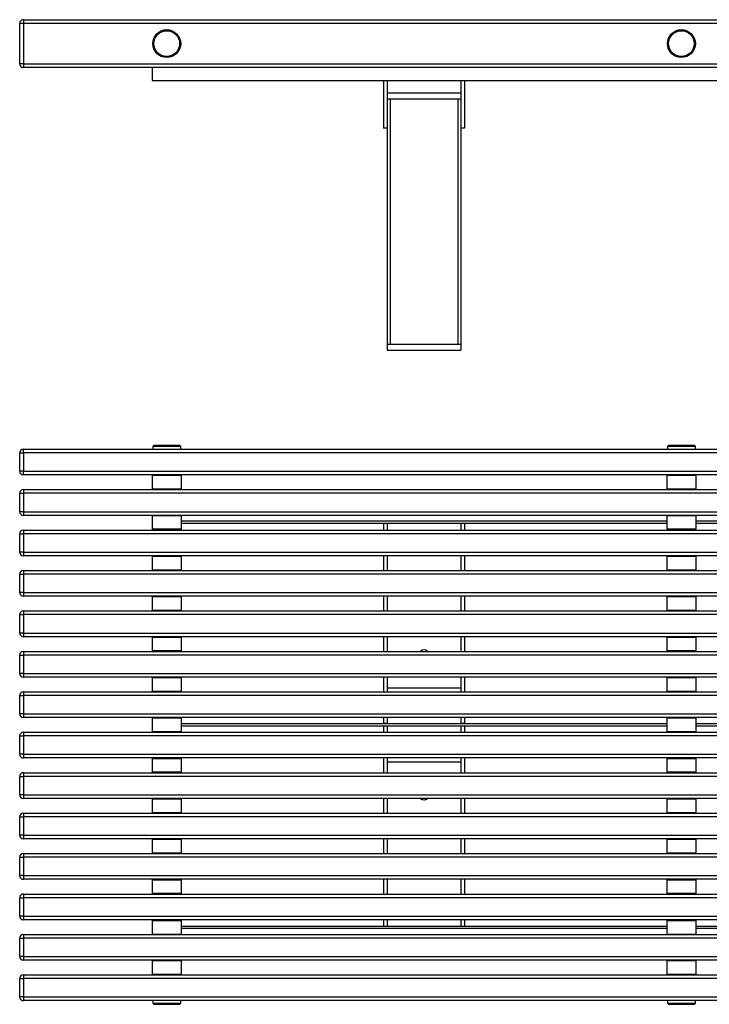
# Model space of a CAD drawing. Header units: millimetres. Extents: x 115 to 2823, y 107 to 1446.
# Tile 1 of 7: x 115 to 1053, y 107 to 1446. Entities that reach past the tile are written whole.
import ezdxf

# ---------------------------------------------------------------- set-up
doc = ezdxf.new("R2010")
doc.units = ezdxf.units.MM

msp = doc.modelspace()

# ---------------------------------------------------------------- linework, layer by layer
at = {"color": 7, "linetype": 'Continuous', "lineweight": 25}
for p, q in [((114.924, 1386.037), (114.924, 1441.037)), ((119.924, 1441.037), (114.924, 1441.037)), ((119.924, 1446.037), (1909.924, 1446.037)), ((119.924, 1446.037), (119.924, 1441.037)), ((119.924, 1441.037), (119.924, 1386.037)), ((1909.924, 1441.037), (119.924, 1441.037)), ((119.924, 1386.037), (114.924, 1386.037)), ((119.924, 1386.037), (1909.924, 1386.037)), ((119.924, 1386.037), (119.924, 1381.037)), ((1909.924, 1381.037), (119.924, 1381.037)), ((294.924, 1381.037), (294.924, 1363.537)), ((294.924, 1363.537), (1734.924, 1363.537)), ((609.924, 1363.537), (609.924, 1298.537)), ((614.924, 1363.537), (614.924, 1298.537)), ((714.924, 1363.537), (714.924, 1298.537)), ((719.924, 1363.537), (719.924, 1298.537)), ((614.924, 1346.537), (714.924, 1346.537)), ((614.924, 1338.537), (714.924, 1338.537)), ((618.924, 1338.537), (618.924, 1004.537)), ((618.924, 1338.537), (710.924, 1338.537)), ((710.924, 1338.537), (710.924, 1004.537)), ((614.924, 1298.537), (609.924, 1298.537)), ((614.924, 1298.537), (614.924, 1004.537)), ((714.924, 1298.537), (714.924, 1004.537)), ((719.924, 1298.537), (714.924, 1298.537)), ((614.924, 1004.537), (714.924, 1004.537)), ((614.924, 1004.537), (614.924, 996.537)), ((714.924, 1004.537), (714.924, 996.537)), ((614.924, 996.537), (714.924, 996.537)), ((119.924, 856.888), (119.924, 861.888)), ((119.924, 861.888), (1909.924, 861.888)), ((297.424, 866.888), (295.924, 865.388)), ((295.924, 865.388), (295.924, 861.888)), ((333.924, 865.388), (295.924, 865.388)), ((332.424, 866.888), (297.424, 866.888)), ((333.924, 865.388), (332.424, 866.888)), ((333.924, 861.888), (333.924, 865.388)), ((997.424, 866.888), (995.924, 865.388)), ((995.924, 865.388), (995.924, 861.888)), ((1033.924, 865.388), (995.924, 865.388)), ((1032.424, 866.888), (997.424, 866.888)), ((1033.924, 865.388), (1032.424, 866.888)), ((1033.924, 861.888), (1033.924, 865.388)), ((114.924, 856.888), (119.924, 856.888)), ((114.924, 831.888), (114.924, 856.888)), ((1909.924, 856.888), (119.924, 856.888)), ((119.924, 856.888), (119.924, 831.888)), ((119.924, 831.888), (114.924, 831.888)), ((119.924, 831.888), (1909.924, 831.888)), ((119.924, 826.888), (119.924, 831.888)), ((1909.924, 826.888), (119.924, 826.888)), ((295.924, 826.888), (294.924, 825.888)), ((294.924, 825.888), (294.924, 807.888)), ((334.924, 825.888), (294.924, 825.888)), ((334.924, 825.888), (333.924, 826.888)), ((334.924, 807.888), (334.924, 825.888)), ((995.924, 826.888), (994.924, 825.888)), ((994.924, 825.888), (994.924, 807.888)), ((1034.924, 825.888), (994.924, 825.888)), ((1034.924, 825.888), (1033.924, 826.888)), ((1034.924, 807.888), (1034.924, 825.888)), ((119.924, 806.888), (1909.924, 806.888)), ((119.924, 806.888), (119.924, 801.888)), ((294.924, 807.888), (295.924, 806.888)), ((294.924, 807.888), (334.924, 807.888)), ((333.924, 806.888), (334.924, 807.888)), ((994.924, 807.888), (995.924, 806.888)), ((994.924, 807.888), (1034.924, 807.888)), ((1033.924, 806.888), (1034.924, 807.888)), ((114.924, 776.888), (114.924, 801.888)), ((114.924, 801.888), (119.924, 801.888)), ((1909.924, 801.888), (119.924, 801.888)), ((119.924, 801.888), (119.924, 776.888)), ((119.924, 776.888), (114.924, 776.888)), ((119.924, 776.888), (1909.924, 776.888)), ((119.924, 776.888), (119.924, 771.888)), ((1909.924, 771.888), (119.924, 771.888)), ((295.424, 771.888), (294.924, 771.388)), ((294.924, 771.388), (294.924, 753.388)), ((334.924, 771.388), (294.924, 771.388)), ((334.924, 771.388), (334.424, 771.888)), ((334.924, 753.388), (334.924, 771.388)), ((994.924, 763.888), (334.924, 763.888)), ((995.424, 771.888), (994.924, 771.388)), ((994.924, 771.388), (994.924, 753.388)), ((1034.924, 771.388), (994.924, 771.388)), ((1034.924, 771.388), (1034.424, 771.888)), ((1034.924, 753.388), (1034.924, 771.388)), ((1694.924, 763.888), (1034.924, 763.888)), ((119.924, 751.888), (1909.924, 751.888)), ((119.924, 751.888), (119.924, 746.888)), ((294.924, 753.388), (295.924, 752.388)), ((294.924, 753.388), (334.924, 753.388)), ((333.924, 752.388), (295.924, 752.388)), ((308.924, 752.388), (308.924, 751.888)), ((320.924, 751.888), (320.924, 752.388)), ((333.924, 752.388), (334.924, 753.388)), ((994.924, 760.888), (334.924, 760.888)), ((609.924, 760.888), (609.924, 751.888)), ((614.924, 760.888), (614.924, 751.888)), ((714.924, 760.888), (714.924, 751.888)), ((719.924, 760.888), (719.924, 751.888)), ((994.924, 753.388), (995.924, 752.388)), ((994.924, 753.388), (1034.924, 753.388)), ((1033.924, 752.388), (995.924, 752.388)), ((1008.924, 752.388), (1008.924, 751.888)), ((1020.924, 751.888), (1020.924, 752.388)), ((1033.924, 752.388), (1034.924, 753.388)), ((1694.924, 760.888), (1034.924, 760.888)), ((114.924, 746.888), (119.924, 746.888)), ((114.924, 721.888), (114.924, 746.888)), ((1909.924, 746.888), (119.924, 746.888)), ((119.924, 746.888), (119.924, 721.888)), ((119.924, 721.888), (114.924, 721.888)), ((119.924, 721.888), (1909.924, 721.888)), ((119.924, 721.888), (119.924, 716.888)), ((1909.924, 716.888), (119.924, 716.888)), ((295.924, 716.888), (294.924, 715.888)), ((294.924, 715.888), (294.924, 697.888)), ((334.924, 715.888), (294.924, 715.888)), ((334.924, 715.888), (333.924, 716.888)), ((334.924, 697.888), (334.924, 715.888)), ((609.924, 716.888), (609.924, 696.888)), ((614.924, 716.888), (614.924, 696.888)), ((714.924, 716.888), (714.924, 696.888)), ((719.924, 716.888), (719.924, 696.888)), ((995.924, 716.888), (994.924, 715.888)), ((994.924, 715.888), (994.924, 697.888)), ((1034.924, 715.888), (994.924, 715.888)), ((1034.924, 715.888), (1033.924, 716.888)), ((1034.924, 697.888), (1034.924, 715.888)), ((119.924, 696.888), (1909.924, 696.888)), ((119.924, 696.888), (119.924, 691.888)), ((294.924, 697.888), (295.924, 696.888)), ((294.924, 697.888), (334.924, 697.888)), ((333.924, 696.888), (334.924, 697.888)), ((994.924, 697.888), (995.924, 696.888)), ((994.924, 697.888), (1034.924, 697.888)), ((1033.924, 696.888), (1034.924, 697.888)), ((114.924, 691.888), (119.924, 691.888)), ((114.924, 666.888), (114.924, 691.888)), ((1909.924, 691.888), (119.924, 691.888)), ((119.924, 691.888), (119.924, 666.888)), ((119.924, 666.888), (114.924, 666.888)), ((119.924, 666.888), (1909.924, 666.888)), ((119.924, 666.888), (119.924, 661.888)), ((1909.924, 661.888), (119.924, 661.888)), ((295.924, 661.888), (294.924, 660.888)), ((294.924, 660.888), (294.924, 642.888)), ((334.924, 660.888), (294.924, 660.888)), ((334.924, 660.888), (333.924, 661.888)), ((334.924, 642.888), (334.924, 660.888)), ((609.924, 661.888), (609.924, 641.888)), ((614.924, 661.888), (614.924, 641.888)), ((714.924, 661.888), (714.924, 641.888)), ((719.924, 661.888), (719.924, 641.888)), ((995.924, 661.888), (994.924, 660.888)), ((994.924, 660.888), (994.924, 642.888)), ((1034.924, 660.888), (994.924, 660.888)), ((1034.924, 660.888), (1033.924, 661.888)), ((1034.924, 642.888), (1034.924, 660.888)), ((294.924, 642.888), (295.924, 641.888)), ((294.924, 642.888), (334.924, 642.888)), ((333.924, 641.888), (334.924, 642.888)), ((994.924, 642.888), (995.924, 641.888)), ((994.924, 642.888), (1034.924, 642.888)), ((1033.924, 641.888), (1034.924, 642.888)), ((114.924, 636.888), (119.924, 636.888)), ((114.924, 611.888), (114.924, 636.888)), ((119.924, 641.888), (1909.924, 641.888)), ((119.924, 641.888), (119.924, 636.888)), ((1909.924, 636.888), (119.924, 636.888)), ((119.924, 636.888), (119.924, 611.888)), ((119.924, 611.888), (114.924, 611.888)), ((119.924, 611.888), (1909.924, 611.888)), ((119.924, 611.888), (119.924, 606.888)), ((1909.924, 606.888), (119.924, 606.888)), ((295.924, 606.888), (294.924, 605.888)), ((294.924, 605.888), (294.924, 587.888)), ((334.924, 605.888), (294.924, 605.888)), ((334.924, 605.888), (333.924, 606.888)), ((334.924, 587.888), (334.924, 605.888)), ((609.924, 606.888), (609.924, 586.888)), ((614.924, 606.888), (614.924, 586.888)), ((714.924, 606.888), (714.924, 586.888)), ((719.924, 606.888), (719.924, 586.888)), ((995.924, 606.888), (994.924, 605.888)), ((994.924, 605.888), (994.924, 587.888)), ((1034.924, 605.888), (994.924, 605.888)), ((1034.924, 605.888), (1033.924, 606.888)), ((1034.924, 587.888), (1034.924, 605.888)), ((114.924, 581.888), (119.924, 581.888)), ((114.924, 556.888), (114.924, 581.888)), ((119.924, 586.888), (1909.924, 586.888)), ((119.924, 586.888), (119.924, 581.888)), ((119.924, 581.888), (119.924, 556.888)), ((1909.924, 581.888), (119.924, 581.888)), ((294.924, 587.888), (295.924, 586.888)), ((294.924, 587.888), (334.924, 587.888)), ((333.924, 586.888), (334.924, 587.888)), ((994.924, 587.888), (995.924, 586.888)), ((994.924, 587.888), (1034.924, 587.888)), ((1033.924, 586.888), (1034.924, 587.888)), ((119.924, 556.888), (114.924, 556.888)), ((119.924, 556.888), (1909.924, 556.888)), ((119.924, 556.888), (119.924, 551.888)), ((1909.924, 551.888), (119.924, 551.888)), ((295.924, 551.888), (294.924, 550.888)), ((294.924, 550.888), (294.924, 532.888)), ((334.924, 550.888), (294.924, 550.888)), ((334.924, 550.888), (333.924, 551.888)), ((334.924, 532.888), (334.924, 550.888)), ((609.924, 551.888), (609.924, 531.888)), ((614.924, 551.888), (614.924, 531.888)), ((714.924, 551.888), (714.924, 531.888)), ((719.924, 551.888), (719.924, 531.888)), ((995.924, 551.888), (994.924, 550.888)), ((994.924, 550.888), (994.924, 532.888)), ((1034.924, 550.888), (994.924, 550.888)), ((1034.924, 550.888), (1033.924, 551.888)), ((1034.924, 532.888), (1034.924, 550.888)), ((714.924, 536.888), (614.924, 536.888)), ((114.924, 526.888), (119.924, 526.888)), ((114.924, 501.888), (114.924, 526.888)), ((119.924, 531.888), (1909.924, 531.888)), ((119.924, 531.888), (119.924, 526.888)), ((119.924, 526.888), (119.924, 501.888)), ((1909.924, 526.888), (119.924, 526.888)), ((294.924, 532.888), (295.924, 531.888)), ((294.924, 532.888), (334.924, 532.888)), ((333.924, 531.888), (334.924, 532.888)), ((994.924, 532.888), (995.924, 531.888)), ((994.924, 532.888), (1034.924, 532.888)), ((1033.924, 531.888), (1034.924, 532.888)), ((119.924, 501.888), (114.924, 501.888)), ((119.924, 501.888), (1909.924, 501.888)), ((119.924, 501.888), (119.924, 496.888)), ((1909.924, 496.888), (119.924, 496.888)), ((295.924, 496.888), (294.924, 495.888)), ((294.924, 495.888), (294.924, 477.888)), ((334.924, 495.888), (294.924, 495.888)), ((334.924, 495.888), (333.924, 496.888)), ((334.924, 477.888), (334.924, 495.888)), ((609.924, 496.888), (609.924, 488.638)), ((614.924, 496.888), (614.924, 488.638)), ((714.924, 496.888), (714.924, 488.638)), ((719.924, 496.888), (719.924, 488.638)), ((995.924, 496.888), (994.924, 495.888)), ((994.924, 495.888), (994.924, 477.888)), ((1034.924, 495.888), (994.924, 495.888)), ((1034.924, 495.888), (1033.924, 496.888)), ((1034.924, 477.888), (1034.924, 495.888)), ((994.924, 488.388), (334.924, 488.388)), ((994.924, 485.388), (334.924, 485.388)), ((614.924, 488.638), (609.924, 488.638)), ((609.924, 488.638), (609.924, 488.388)), ((609.924, 485.388), (609.924, 485.138)), ((614.924, 485.138), (609.924, 485.138)), ((609.924, 485.138), (609.924, 476.888)), ((614.924, 488.638), (614.924, 488.388)), ((614.924, 485.388), (614.924, 485.138)), ((614.924, 485.138), (614.924, 476.888)), ((719.924, 488.638), (714.924, 488.638)), ((714.924, 488.638), (714.924, 488.388)), ((714.924, 485.388), (714.924, 485.138)), ((719.924, 485.138), (714.924, 485.138)), ((714.924, 485.138), (714.924, 476.888)), ((719.924, 488.638), (719.924, 488.388)), ((719.924, 485.388), (719.924, 485.138)), ((719.924, 485.138), (719.924, 476.888)), ((1694.924, 488.388), (1034.924, 488.388)), ((1694.924, 485.388), (1034.924, 485.388)), ((114.924, 446.888), (114.924, 471.888)), ((114.924, 471.888), (119.924, 471.888)), ((119.924, 476.888), (1909.924, 476.888)), ((119.924, 476.888), (119.924, 471.888)), ((1909.924, 471.888), (119.924, 471.888)), ((119.924, 471.888), (119.924, 446.888)), ((294.924, 477.888), (295.924, 476.888)), ((294.924, 477.888), (334.924, 477.888)), ((333.924, 476.888), (334.924, 477.888)), ((994.924, 477.888), (995.924, 476.888)), ((994.924, 477.888), (1034.924, 477.888)), ((1033.924, 476.888), (1034.924, 477.888)), ((119.924, 446.888), (114.924, 446.888)), ((119.924, 446.888), (1909.924, 446.888)), ((119.924, 446.888), (119.924, 441.888)), ((1909.924, 441.888), (119.924, 441.888)), ((295.924, 441.888), (294.924, 440.888)), ((294.924, 440.888), (294.924, 422.888)), ((334.924, 440.888), (294.924, 440.888)), ((334.924, 440.888), (333.924, 441.888)), ((334.924, 422.888), (334.924, 440.888)), ((609.924, 441.888), (609.924, 421.888)), ((614.924, 441.888), (614.924, 421.888)), ((614.924, 436.888), (714.924, 436.888)), ((714.924, 441.888), (714.924, 421.888)), ((719.924, 441.888), (719.924, 421.888)), ((995.924, 441.888), (994.924, 440.888)), ((994.924, 440.888), (994.924, 422.888)), ((1034.924, 440.888), (994.924, 440.888)), ((1034.924, 440.888), (1033.924, 441.888)), ((1034.924, 422.888), (1034.924, 440.888)), ((114.924, 391.888), (114.924, 416.888)), ((114.924, 416.888), (119.924, 416.888)), ((119.924, 421.888), (1909.924, 421.888)), ((119.924, 421.888), (119.924, 416.888)), ((1909.924, 416.888), (119.924, 416.888)), ((119.924, 416.888), (119.924, 391.888)), ((294.924, 422.888), (295.924, 421.888)), ((294.924, 422.888), (334.924, 422.888)), ((333.924, 421.888), (334.924, 422.888)), ((994.924, 422.888), (995.924, 421.888)), ((994.924, 422.888), (1034.924, 422.888)), ((1033.924, 421.888), (1034.924, 422.888)), ((119.924, 391.888), (114.924, 391.888)), ((119.924, 391.888), (1909.924, 391.888)), ((119.924, 391.888), (119.924, 386.888)), ((1909.924, 386.888), (119.924, 386.888)), ((295.924, 386.888), (294.924, 385.888)), ((294.924, 385.888), (294.924, 367.888)), ((334.924, 385.888), (294.924, 385.888)), ((334.924, 385.888), (333.924, 386.888)), ((334.924, 367.888), (334.924, 385.888)), ((609.924, 386.888), (609.924, 366.888)), ((614.924, 386.888), (614.924, 366.888)), ((714.924, 386.888), (714.924, 366.888)), ((719.924, 386.888), (719.924, 366.888)), ((995.924, 386.888), (994.924, 385.888)), ((994.924, 385.888), (994.924, 367.888)), ((1034.924, 385.888), (994.924, 385.888)), ((1034.924, 385.888), (1033.924, 386.888)), ((1034.924, 367.888), (1034.924, 385.888)), ((114.924, 361.888), (119.924, 361.888)), ((114.924, 336.888), (114.924, 361.888)), ((119.924, 366.888), (1909.924, 366.888)), ((119.924, 366.888), (119.924, 361.888)), ((1909.924, 361.888), (119.924, 361.888)), ((119.924, 361.888), (119.924, 336.888)), ((294.924, 367.888), (295.924, 366.888)), ((294.924, 367.888), (334.924, 367.888)), ((333.924, 366.888), (334.924, 367.888)), ((994.924, 367.888), (995.924, 366.888)), ((994.924, 367.888), (1034.924, 367.888)), ((1033.924, 366.888), (1034.924, 367.888)), ((119.924, 336.888), (114.924, 336.888)), ((119.924, 336.888), (1909.924, 336.888)), ((119.924, 336.888), (119.924, 331.888)), ((1909.924, 331.888), (119.924, 331.888)), ((295.924, 331.888), (294.924, 330.888)), ((294.924, 330.888), (294.924, 312.888)), ((334.924, 330.888), (294.924, 330.888)), ((334.924, 330.888), (333.924, 331.888)), ((334.924, 312.888), (334.924, 330.888)), ((609.924, 331.888), (609.924, 311.888)), ((614.924, 331.888), (614.924, 311.888)), ((714.924, 331.888), (714.924, 311.888)), ((719.924, 331.888), (719.924, 311.888)), ((995.924, 331.888), (994.924, 330.888)), ((994.924, 330.888), (994.924, 312.888)), ((1034.924, 330.888), (994.924, 330.888)), ((1034.924, 330.888), (1033.924, 331.888)), ((1034.924, 312.888), (1034.924, 330.888)), ((119.924, 311.888), (1909.924, 311.888)), ((119.924, 311.888), (119.924, 306.888)), ((294.924, 312.888), (295.924, 311.888)), ((294.924, 312.888), (334.924, 312.888)), ((333.924, 311.888), (334.924, 312.888)), ((994.924, 312.888), (995.924, 311.888)), ((994.924, 312.888), (1034.924, 312.888)), ((1033.924, 311.888), (1034.924, 312.888)), ((114.924, 281.888), (114.924, 306.888)), ((114.924, 306.888), (119.924, 306.888)), ((1909.924, 306.888), (119.924, 306.888)), ((119.924, 306.888), (119.924, 281.888)), ((119.924, 281.888), (114.924, 281.888)), ((119.924, 281.888), (1909.924, 281.888)), ((119.924, 281.888), (119.924, 276.888)), ((1909.924, 276.888), (119.924, 276.888)), ((295.924, 276.888), (294.924, 275.888)), ((294.924, 275.888), (294.924, 257.888)), ((334.924, 275.888), (294.924, 275.888)), ((334.924, 275.888), (333.924, 276.888)), ((334.924, 257.888), (334.924, 275.888)), ((609.924, 276.888), (609.924, 256.888)), ((614.924, 276.888), (614.924, 256.888)), ((714.924, 276.888), (714.924, 256.888)), ((719.924, 276.888), (719.924, 256.888)), ((995.924, 276.888), (994.924, 275.888)), ((994.924, 275.888), (994.924, 257.888)), ((1034.924, 275.888), (994.924, 275.888)), ((1034.924, 275.888), (1033.924, 276.888)), ((1034.924, 257.888), (1034.924, 275.888)), ((119.924, 256.888), (1909.924, 256.888)), ((119.924, 256.888), (119.924, 251.888)), ((294.924, 257.888), (295.924, 256.888)), ((294.924, 257.888), (334.924, 257.888)), ((333.924, 256.888), (334.924, 257.888)), ((994.924, 257.888), (995.924, 256.888)), ((994.924, 257.888), (1034.924, 257.888)), ((1033.924, 256.888), (1034.924, 257.888)), ((114.924, 251.888), (119.924, 251.888)), ((114.924, 226.888), (114.924, 251.888)), ((1909.924, 251.888), (119.924, 251.888)), ((119.924, 251.888), (119.924, 226.888)), ((119.924, 226.888), (114.924, 226.888)), ((119.924, 226.888), (1909.924, 226.888)), ((119.924, 226.888), (119.924, 221.888)), ((1909.924, 221.888), (119.924, 221.888)), ((295.924, 221.388), (294.924, 220.388)), ((294.924, 220.388), (294.924, 202.388)), ((334.924, 220.388), (294.924, 220.388)), ((295.924, 221.388), (333.924, 221.388)), ((308.924, 221.888), (308.924, 221.388)), ((320.924, 221.388), (320.924, 221.888)), ((334.924, 220.388), (333.924, 221.388)), ((334.924, 202.388), (334.924, 220.388)), ((609.924, 221.888), (609.924, 212.888)), ((614.924, 221.888), (614.924, 212.888)), ((714.924, 221.888), (714.924, 212.888)), ((719.924, 221.888), (719.924, 212.888)), ((995.924, 221.388), (994.924, 220.388)), ((994.924, 220.388), (994.924, 202.388)), ((1034.924, 220.388), (994.924, 220.388)), ((995.924, 221.388), (1033.924, 221.388)), ((1008.924, 221.888), (1008.924, 221.388)), ((1020.924, 221.388), (1020.924, 221.888)), ((1034.924, 220.388), (1033.924, 221.388)), ((1034.924, 202.388), (1034.924, 220.388)), ((119.924, 201.888), (1909.924, 201.888)), ((119.924, 201.888), (119.924, 196.888)), ((294.924, 202.388), (295.424, 201.888)), ((294.924, 202.388), (334.924, 202.388)), ((334.424, 201.888), (334.924, 202.388)), ((994.924, 212.888), (334.924, 212.888)), ((994.924, 209.888), (334.924, 209.888)), ((994.924, 202.388), (995.424, 201.888)), ((994.924, 202.388), (1034.924, 202.388)), ((1034.424, 201.888), (1034.924, 202.388)), ((1694.924, 212.888), (1034.924, 212.888)), ((1694.924, 209.888), (1034.924, 209.888)), ((114.924, 171.888), (114.924, 196.888)), ((114.924, 196.888), (119.924, 196.888)), ((119.924, 196.888), (119.924, 171.888)), ((1909.924, 196.888), (119.924, 196.888)), ((119.924, 171.888), (114.924, 171.888)), ((119.924, 171.888), (1909.924, 171.888)), ((119.924, 171.888), (119.924, 166.888)), ((1909.924, 166.888), (119.924, 166.888)), ((295.924, 166.888), (294.924, 165.888)), ((294.924, 165.888), (294.924, 147.888)), ((334.924, 165.888), (294.924, 165.888)), ((334.924, 165.888), (333.924, 166.888)), ((334.924, 147.888), (334.924, 165.888)), ((995.924, 166.888), (994.924, 165.888)), ((994.924, 165.888), (994.924, 147.888)), ((1034.924, 165.888), (994.924, 165.888)), ((1034.924, 165.888), (1033.924, 166.888)), ((1034.924, 147.888), (1034.924, 165.888)), ((294.924, 147.888), (295.924, 146.888)), ((294.924, 147.888), (334.924, 147.888)), ((333.924, 146.888), (334.924, 147.888)), ((994.924, 147.888), (995.924, 146.888)), ((994.924, 147.888), (1034.924, 147.888)), ((1033.924, 146.888), (1034.924, 147.888)), ((114.924, 141.888), (119.924, 141.888)), ((114.924, 116.888), (114.924, 141.888)), ((119.924, 146.888), (1909.924, 146.888)), ((119.924, 146.888), (119.924, 141.888)), ((1909.924, 141.888), (119.924, 141.888)), ((119.924, 141.888), (119.924, 116.888)), ((119.924, 116.888), (114.924, 116.888)), ((119.924, 116.888), (1909.924, 116.888)), ((119.924, 116.888), (119.924, 111.888)), ((1909.924, 111.888), (119.924, 111.888)), ((295.924, 111.888), (295.924, 108.388)), ((295.924, 108.388), (297.424, 106.888)), ((295.924, 108.388), (314.924, 108.388)), ((314.924, 108.388), (333.924, 108.388)), ((332.424, 106.888), (333.924, 108.388)), ((333.924, 108.388), (333.924, 111.888)), ((995.924, 111.888), (995.924, 108.388)), ((995.924, 108.388), (997.424, 106.888)), ((995.924, 108.388), (1014.924, 108.388)), ((1014.924, 108.388), (1033.924, 108.388)), ((1032.424, 106.888), (1033.924, 108.388)), ((1033.924, 108.388), (1033.924, 111.888)), ((297.424, 106.888), (314.924, 106.888)), ((314.924, 106.888), (332.424, 106.888)), ((997.424, 106.888), (1014.924, 106.888)), ((1014.924, 106.888), (1032.424, 106.888))]:
    msp.add_line(p, q, dxfattribs=at)
for centre, radius in [((314.924, 1413.537), 19), ((314.924, 1413.537), 17.5), ((1014.924, 1413.537), 19), ((1014.924, 1413.537), 17.5)]:
    msp.add_circle(centre, radius, dxfattribs=at)
for centre, radius, start, end in [((119.924, 1441.037), 5, 90, 180), ((119.924, 1386.037), 5, 180, 270), ((119.924, 856.888), 5, 90, 180), ((119.924, 831.888), 5, 180, 270), ((119.924, 801.888), 5, 90, 180), ((119.924, 776.888), 5, 180, 270), ((119.924, 746.888), 5, 90, 180), ((119.924, 721.888), 5, 180, 270), ((119.924, 691.888), 5, 90, 180), ((119.924, 666.888), 5, 180, 270), ((119.924, 636.888), 5, 90, 180), ((119.924, 611.888), 5, 180, 270), ((119.924, 581.888), 5, 90, 180), ((664.924, 581.888), 7, 45.584691, 134.415309), ((119.924, 556.888), 5, 180, 270), ((119.924, 526.888), 5, 90, 180), ((119.924, 501.888), 5, 180, 270), ((119.924, 471.888), 5, 90, 180), ((119.924, 446.888), 5, 180, 270), ((119.924, 416.888), 5, 90, 180), ((119.924, 391.888), 5, 180, 270), ((664.924, 391.888), 7, 225.584691, 314.415309), ((119.924, 361.888), 5, 90, 180), ((119.924, 336.888), 5, 180, 270), ((119.924, 306.888), 5, 90, 180), ((119.924, 281.888), 5, 180, 270), ((119.924, 251.888), 5, 90, 180), ((119.924, 226.888), 5, 180, 270), ((119.924, 196.888), 5, 90, 180), ((119.924, 171.888), 5, 180, 270), ((119.924, 141.888), 5, 90, 180), ((119.924, 116.888), 5, 180, 270)]:
    msp.add_arc(centre, radius, start, end, dxfattribs=at)

doc.saveas('drawing.dxf')
